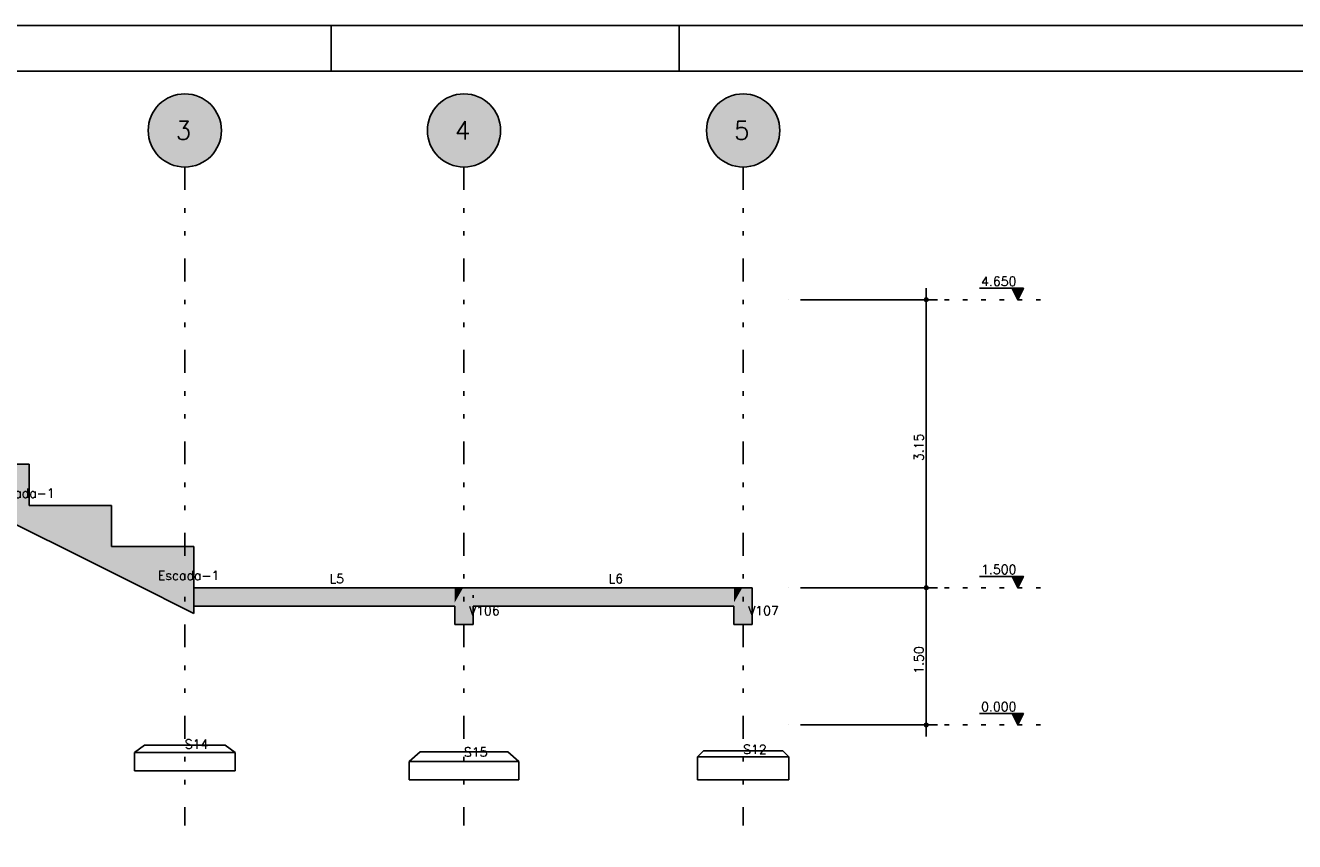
# Model space of a CAD drawing. Extents: x 0 to 84.1, y 0 to 59.4.
# Tile 4 of 6: x 14.3 to 42.1, y 41.6 to 59.4. Entities that reach past the tile are written whole.
import ezdxf

# ---------------------------------------------------------------- set-up
doc = ezdxf.new("R2010")
doc.units = 0
doc.linetypes.add('ESTILO_TQS_0002', pattern=[0.4, 0.1, -0.3])
doc.linetypes.add('ESTILO_TQS_0004', pattern=[2, 0.5, -0.4, 0.1, -0.4, 0.1, -0.5])
for name, color, linetype in [('1', 1, 'CONTINUOUS'), ('2', 2, 'CONTINUOUS'), ('6', 6, 'CONTINUOUS')]:
    doc.layers.add(name, color=color, linetype=linetype)
doc.styles.get("Standard").update_dxf_attribs({"font": 'ROMANS.SHX'})

msp = doc.modelspace()

# ---------------------------------------------------------------- linework, layer by layer
at = {"layer": '1', "linetype": 'ESTILO_TQS_0004'}
for p, q in [((17.800062, 56.3018), (17.800062, 41.9018)), ((23.900062, 56.3018), (23.900062, 41.9018)), ((30.000062, 56.3018), (30.000062, 41.9018))]:
    msp.add_line(p, q, dxfattribs=at)
at = {"layer": '1', "linetype": 'CONTINUOUS'}
for p, q in [((34.000062, 46.8518), (34.000062, 53.6518)), ((36.125062, 53.6518), (35.165063, 53.6518)), ((36.000062, 53.4018), (35.875062, 53.6518)), ((35.88621, 53.629504), (36.113915, 53.629504)), ((35.897358, 53.607209), (36.102767, 53.607209)), ((35.908506, 53.584913), (36.091619, 53.584913)), ((35.919654, 53.562617), (36.080471, 53.562617)), ((35.930802, 53.540322), (36.069324, 53.540321)), ((36.000062, 53.4018), (36.125062, 53.6518)), ((31.000062, 53.4018), (31.000062, 53.4018)), ((31.250062, 53.4018), (34.250062, 53.4018)), ((35.94195, 53.518026), (36.058176, 53.518026)), ((35.953098, 53.49573), (36.047028, 53.49573)), ((35.964246, 53.473434), (36.03588, 53.473434)), ((35.975394, 53.451138), (36.024732, 53.451138)), ((35.986541, 53.428843), (36.013584, 53.428843)), ((34.000062, 43.8518), (34.000062, 47.3518)), ((36.125062, 47.3518), (35.165063, 47.3518)), ((36.000062, 47.1018), (35.875062, 47.3518)), ((35.88621, 47.329504), (36.113915, 47.329504)), ((35.897358, 47.307208), (36.102767, 47.307208)), ((35.908506, 47.284913), (36.091619, 47.284913)), ((35.919654, 47.262617), (36.080471, 47.262617)), ((35.930802, 47.240322), (36.069324, 47.240321)), ((35.94195, 47.218026), (36.058176, 47.218026)), ((35.953098, 47.19573), (36.047028, 47.19573)), ((35.964246, 47.173433), (36.03588, 47.173434)), ((35.975394, 47.151138), (36.024732, 47.151138)), ((36.000062, 47.1018), (36.125062, 47.3518)), ((31.000062, 47.1018), (31.000062, 47.1018)), ((31.000062, 47.1018), (31.000062, 47.1018)), ((31.250062, 47.1018), (34.250062, 47.1018)), ((31.250062, 47.1018), (34.250062, 47.1018)), ((35.986541, 47.128843), (36.013584, 47.128843)), ((31.000062, 44.1018), (31.000062, 44.1018)), ((31.250062, 44.1018), (34.250062, 44.1018)), ((36.125062, 44.3518), (35.165063, 44.3518)), ((36.000062, 44.1018), (35.875062, 44.3518)), ((35.88621, 44.329504), (36.113915, 44.329504)), ((35.897358, 44.307208), (36.102767, 44.307208)), ((35.908506, 44.284913), (36.091619, 44.284913)), ((35.919654, 44.262617), (36.080471, 44.262617)), ((35.930802, 44.240322), (36.069324, 44.240321)), ((35.94195, 44.218026), (36.058176, 44.218026)), ((35.953098, 44.19573), (36.047028, 44.19573)), ((35.964246, 44.173433), (36.03588, 44.173434)), ((35.975394, 44.151138), (36.024732, 44.151138)), ((35.986541, 44.128843), (36.013584, 44.128843)), ((36.000062, 44.1018), (36.125062, 44.3518))]:
    msp.add_line(p, q, dxfattribs=at)
at = {"layer": '1', "linetype": 'ESTILO_TQS_0002'}
for p, q in [((34.000062, 53.4018), (36.600062, 53.4018)), ((34.000062, 47.1018), (36.600062, 47.1018)), ((34.000062, 44.1018), (36.600062, 44.1018))]:
    msp.add_line(p, q, dxfattribs=at)
at = {"layer": '1', "linetype": 'CONTINUOUS'}
for points in [[(35.875062, 53.6518), (36.000062, 53.4018), (36.125062, 53.6518), (35.875062, 53.6518)], [(35.875062, 47.3518), (36.000062, 47.1018), (36.125062, 47.3518), (35.875062, 47.3518)], [(35.875062, 44.3518), (36.000062, 44.1018), (36.125062, 44.3518), (35.875062, 44.3518)]]:
    msp.add_lwpolyline(points, dxfattribs=at)
for centre, radius in [((34.000062, 53.4018), 0.04), ((34.000062, 53.4018), 0.02), ((34.000062, 47.1018), 0.04), ((34.000062, 47.1018), 0.04), ((34.000062, 47.1018), 0.02), ((34.000062, 47.1018), 0.02), ((34.000062, 44.1018), 0.04), ((34.000062, 44.1018), 0.02)]:
    msp.add_circle(centre, radius, dxfattribs=at)
for points in [[(18.600062, 57.1018), (17.25402, 57.686469), (17.179493, 57.606671)], [(18.600062, 57.1018), (17.338718, 57.755376), (17.25402, 57.686469)], [(18.600062, 57.1018), (17.43201, 57.812108), (17.338718, 57.755376)], [(18.600062, 57.1018), (17.532159, 57.855609), (17.43201, 57.812108)], [(18.600062, 57.1018), (17.637298, 57.885068), (17.532159, 57.855609)], [(18.600062, 57.1018), (17.745469, 57.899935), (17.637298, 57.885068)], [(18.600062, 57.1018), (17.854656, 57.899935), (17.745469, 57.899935)], [(18.600062, 57.1018), (17.962827, 57.885068), (17.854656, 57.899935)], [(18.600062, 57.1018), (18.067966, 57.855609), (17.962827, 57.885068)], [(18.600062, 57.1018), (18.168114, 57.812108), (18.067966, 57.855609)], [(18.600062, 57.1018), (18.261407, 57.755376), (18.168114, 57.812108)], [(18.600062, 57.1018), (18.346105, 57.686469), (18.261407, 57.755376)], [(18.600062, 57.1018), (18.420631, 57.606671), (18.346105, 57.686469)], [(24.700062, 57.1018), (23.35402, 57.686469), (23.279493, 57.606671)], [(24.700062, 57.1018), (23.438718, 57.755376), (23.35402, 57.686469)], [(24.700062, 57.1018), (23.53201, 57.812108), (23.438718, 57.755376)], [(24.700062, 57.1018), (23.632159, 57.855609), (23.53201, 57.812108)], [(24.700062, 57.1018), (23.737298, 57.885068), (23.632159, 57.855609)], [(24.700062, 57.1018), (23.845469, 57.899935), (23.737298, 57.885068)], [(24.700062, 57.1018), (23.954656, 57.899935), (23.845469, 57.899935)], [(24.700062, 57.1018), (24.062827, 57.885068), (23.954656, 57.899935)], [(24.700062, 57.1018), (24.167966, 57.855609), (24.062827, 57.885068)], [(24.700062, 57.1018), (24.268114, 57.812108), (24.167966, 57.855609)], [(24.700062, 57.1018), (24.361407, 57.755376), (24.268114, 57.812108)], [(24.700062, 57.1018), (24.446105, 57.686469), (24.361407, 57.755376)], [(24.700062, 57.1018), (24.520631, 57.606671), (24.446105, 57.686469)], [(30.800062, 57.1018), (29.45402, 57.686469), (29.379493, 57.606671)], [(30.800062, 57.1018), (29.538718, 57.755376), (29.45402, 57.686469)], [(30.800062, 57.1018), (29.63201, 57.812108), (29.538718, 57.755376)], [(30.800062, 57.1018), (29.732159, 57.855609), (29.63201, 57.812108)], [(30.800062, 57.1018), (29.837298, 57.885068), (29.732159, 57.855609)], [(30.800062, 57.1018), (29.945469, 57.899935), (29.837298, 57.885068)], [(30.800062, 57.1018), (30.054656, 57.899935), (29.945469, 57.899935)], [(30.800062, 57.1018), (30.162827, 57.885068), (30.054656, 57.899935)], [(30.800062, 57.1018), (30.267966, 57.855609), (30.162827, 57.885068)], [(30.800062, 57.1018), (30.368114, 57.812108), (30.267966, 57.855609)], [(30.800062, 57.1018), (30.461407, 57.755376), (30.368114, 57.812108)], [(30.800062, 57.1018), (30.546105, 57.686469), (30.461407, 57.755376)], [(30.800062, 57.1018), (30.620631, 57.606671), (30.546105, 57.686469)], [(18.600062, 57.1018), (17.066293, 57.420521), (17.029729, 57.317638)], [(18.600062, 57.1018), (17.116527, 57.517467), (17.066293, 57.420521)], [(18.600062, 57.1018), (17.179493, 57.606671), (17.116527, 57.517467)], [(18.600062, 57.1018), (18.483598, 57.517467), (18.420631, 57.606671)], [(18.600062, 57.1018), (18.533831, 57.420521), (18.483598, 57.517467)], [(18.600062, 57.1018), (18.570396, 57.317638), (18.533831, 57.420521)], [(24.700062, 57.1018), (23.166293, 57.420521), (23.129729, 57.317638)], [(24.700062, 57.1018), (23.216527, 57.517467), (23.166293, 57.420521)], [(24.700062, 57.1018), (23.279493, 57.606671), (23.216527, 57.517467)], [(24.700062, 57.1018), (24.583598, 57.517467), (24.520631, 57.606671)], [(24.700062, 57.1018), (24.633831, 57.420521), (24.583598, 57.517467)], [(24.700062, 57.1018), (24.670396, 57.317638), (24.633831, 57.420521)], [(30.800062, 57.1018), (29.266293, 57.420521), (29.229729, 57.317638)], [(30.800062, 57.1018), (29.316527, 57.517467), (29.266293, 57.420521)], [(30.800062, 57.1018), (29.379493, 57.606671), (29.316527, 57.517467)], [(30.800062, 57.1018), (30.683598, 57.517467), (30.620631, 57.606671)], [(30.800062, 57.1018), (30.733831, 57.420521), (30.683598, 57.517467)], [(30.800062, 57.1018), (30.770396, 57.317638), (30.733831, 57.420521)], [(18.600062, 57.1018), (17.007514, 57.210734), (17.000062, 57.1018)], [(18.600062, 57.1018), (17.029729, 57.317638), (17.007514, 57.210734)], [(18.600062, 57.1018), (18.592611, 57.210734), (18.570396, 57.317638)], [(24.700062, 57.1018), (23.107514, 57.210734), (23.100062, 57.1018)], [(24.700062, 57.1018), (23.129729, 57.317638), (23.107514, 57.210734)], [(24.700062, 57.1018), (24.692611, 57.210734), (24.670396, 57.317638)], [(30.800062, 57.1018), (29.207514, 57.210734), (29.200062, 57.1018)], [(30.800062, 57.1018), (29.229729, 57.317638), (29.207514, 57.210734)], [(30.800062, 57.1018), (30.792611, 57.210734), (30.770396, 57.317638)], [(18.600062, 57.1018), (17.000062, 57.1018), (17.007514, 56.992867)], [(18.600062, 57.1018), (17.007514, 56.992867), (17.029729, 56.885963)], [(18.600062, 57.1018), (17.029729, 56.885963), (17.066293, 56.783079)], [(18.600062, 57.1018), (17.066293, 56.783079), (17.116527, 56.686133)], [(18.600062, 57.1018), (17.116527, 56.686133), (17.179493, 56.59693)], [(18.600062, 57.1018), (17.179493, 56.59693), (17.25402, 56.517132)], [(18.600062, 57.1018), (17.25402, 56.517132), (17.338718, 56.448224)], [(18.600062, 57.1018), (17.338718, 56.448224), (17.43201, 56.391492)], [(18.600062, 57.1018), (17.43201, 56.391492), (17.532159, 56.347992)], [(18.600062, 57.1018), (17.532159, 56.347992), (17.637298, 56.318533)], [(18.600062, 57.1018), (17.637298, 56.318533), (17.745469, 56.303665)], [(18.600062, 57.1018), (17.745469, 56.303665), (17.854656, 56.303665)], [(18.600062, 57.1018), (17.854656, 56.303665), (17.962827, 56.318533)], [(18.600062, 57.1018), (17.962827, 56.318533), (18.067966, 56.347992)], [(18.600062, 57.1018), (18.067966, 56.347992), (18.168114, 56.391492)], [(18.600062, 57.1018), (18.168114, 56.391492), (18.261407, 56.448224)], [(18.600062, 57.1018), (18.261407, 56.448224), (18.346105, 56.517132)], [(18.600062, 57.1018), (18.346105, 56.517132), (18.420631, 56.59693)], [(18.600062, 57.1018), (18.420631, 56.59693), (18.483598, 56.686133)], [(18.600062, 57.1018), (18.483598, 56.686133), (18.533831, 56.783079)], [(18.600062, 57.1018), (18.533831, 56.783079), (18.570396, 56.885963)], [(18.600062, 57.1018), (18.570396, 56.885963), (18.592611, 56.992867)], [(18.600062, 57.1018), (18.592611, 56.992867), (18.600062, 57.1018)], [(24.700062, 57.1018), (23.100062, 57.1018), (23.107514, 56.992867)], [(24.700062, 57.1018), (23.107514, 56.992867), (23.129729, 56.885963)], [(24.700062, 57.1018), (23.129729, 56.885963), (23.166293, 56.783079)], [(24.700062, 57.1018), (23.166293, 56.783079), (23.216527, 56.686133)], [(24.700062, 57.1018), (23.216527, 56.686133), (23.279493, 56.59693)], [(24.700062, 57.1018), (23.279493, 56.59693), (23.35402, 56.517132)], [(24.700062, 57.1018), (23.35402, 56.517132), (23.438718, 56.448224)], [(24.700062, 57.1018), (23.438718, 56.448224), (23.53201, 56.391492)], [(24.700062, 57.1018), (23.53201, 56.391492), (23.632159, 56.347992)], [(24.700062, 57.1018), (23.632159, 56.347992), (23.737298, 56.318533)], [(24.700062, 57.1018), (23.737298, 56.318533), (23.845469, 56.303665)], [(24.700062, 57.1018), (23.845469, 56.303665), (23.954656, 56.303665)], [(24.700062, 57.1018), (23.954656, 56.303665), (24.062827, 56.318533)], [(24.700062, 57.1018), (24.062827, 56.318533), (24.167966, 56.347992)], [(24.700062, 57.1018), (24.167966, 56.347992), (24.268114, 56.391492)], [(24.700062, 57.1018), (24.268114, 56.391492), (24.361407, 56.448224)], [(24.700062, 57.1018), (24.361407, 56.448224), (24.446105, 56.517132)], [(24.700062, 57.1018), (24.446105, 56.517132), (24.520631, 56.59693)], [(24.700062, 57.1018), (24.520631, 56.59693), (24.583598, 56.686133)], [(24.700062, 57.1018), (24.583598, 56.686133), (24.633831, 56.783079)], [(24.700062, 57.1018), (24.633831, 56.783079), (24.670396, 56.885963)], [(24.700062, 57.1018), (24.670396, 56.885963), (24.692611, 56.992867)], [(24.700062, 57.1018), (24.692611, 56.992867), (24.700062, 57.1018)], [(30.800062, 57.1018), (29.200062, 57.1018), (29.207514, 56.992867)], [(30.800062, 57.1018), (29.207514, 56.992867), (29.229729, 56.885963)], [(30.800062, 57.1018), (29.229729, 56.885963), (29.266293, 56.783079)], [(30.800062, 57.1018), (29.266293, 56.783079), (29.316527, 56.686133)], [(30.800062, 57.1018), (29.316527, 56.686133), (29.379493, 56.59693)], [(30.800062, 57.1018), (29.379493, 56.59693), (29.45402, 56.517132)], [(30.800062, 57.1018), (29.45402, 56.517132), (29.538718, 56.448224)], [(30.800062, 57.1018), (29.538718, 56.448224), (29.63201, 56.391492)], [(30.800062, 57.1018), (29.63201, 56.391492), (29.732159, 56.347992)], [(30.800062, 57.1018), (29.732159, 56.347992), (29.837298, 56.318533)], [(30.800062, 57.1018), (29.837298, 56.318533), (29.945469, 56.303665)], [(30.800062, 57.1018), (29.945469, 56.303665), (30.054656, 56.303665)], [(30.800062, 57.1018), (30.054656, 56.303665), (30.162827, 56.318533)], [(30.800062, 57.1018), (30.162827, 56.318533), (30.267966, 56.347992)], [(30.800062, 57.1018), (30.267966, 56.347992), (30.368114, 56.391492)], [(30.800062, 57.1018), (30.368114, 56.391492), (30.461407, 56.448224)], [(30.800062, 57.1018), (30.461407, 56.448224), (30.546105, 56.517132)], [(30.800062, 57.1018), (30.546105, 56.517132), (30.620631, 56.59693)], [(30.800062, 57.1018), (30.620631, 56.59693), (30.683598, 56.686133)], [(30.800062, 57.1018), (30.683598, 56.686133), (30.733831, 56.783079)], [(30.800062, 57.1018), (30.733831, 56.783079), (30.770396, 56.885963)], [(30.800062, 57.1018), (30.770396, 56.885963), (30.792611, 56.992867)], [(30.800062, 57.1018), (30.792611, 56.992867), (30.800062, 57.1018)]]:
    msp.add_solid(points, dxfattribs=at)
at = {"layer": '2', "linetype": 'CONTINUOUS'}
for p, q in [((84.100006, 59.400002), (0, 59.400002)), ((21, 59.400002), (21, 58.400002)), ((28.600006, 58.400002), (28.600006, 59.400002))]:
    msp.add_line(p, q, dxfattribs=at)
msp.add_lwpolyline([(83.100006, 1), (2.5, 1), (2.5, 58.400002), (83.100006, 58.400002), (83.100006, 1)], dxfattribs=at)
for centre in [(17.800062, 57.1018), (23.900062, 57.1018), (30.000062, 57.1018)]:
    msp.add_circle(centre, 0.8, dxfattribs=at)
at = {"layer": '6', "linetype": 'CONTINUOUS'}
for p, q in [((14.400062, 49.8018), (13.819246, 49.8018)), ((14.400062, 49.120869), (14.400062, 49.8018)), ((14.400062, 48.9018), (14.400062, 49.120869)), ((16.200062, 48.9018), (14.400062, 48.9018)), ((16.200062, 48.220869), (16.200062, 48.9018)), ((14.020948, 48.53234), (14.400062, 48.342783)), ((14.400062, 48.342783), (15.240132, 47.922748)), ((16.200062, 48.0018), (16.200062, 48.220869)), ((18.000062, 48.0018), (16.200062, 48.0018)), ((18.000062, 47.592341), (18.000062, 48.0018)), ((18.000062, 47.592341), (18.000062, 48.0018)), ((15.240132, 47.922748), (15.820948, 47.63234)), ((15.820948, 47.63234), (16.200062, 47.442783)), ((16.200062, 47.442783), (17.040132, 47.022748)), ((18.000062, 47.460018), (18.000062, 47.592341)), ((18.000062, 47.460018), (18.000062, 47.592341)), ((18.000062, 47.1018), (18.000062, 47.460018)), ((18.000062, 47.1018), (18.000062, 47.320869)), ((17.040132, 47.022748), (17.620948, 46.73234)), ((18.791549, 47.1018), (18.000062, 47.1018)), ((18.000062, 47.1018), (18.000062, 46.942592)), ((18.000062, 47.013573), (18.000062, 47.1018)), ((18.000062, 46.542783), (18.000062, 47.013573)), ((18.000062, 46.942592), (18.000062, 46.883782)), ((18.000062, 46.883782), (18.000062, 46.7018)), ((23.700062, 47.1018), (18.791549, 47.1018)), ((23.882044, 47.1018), (23.700062, 47.1018)), ((24.100062, 47.1018), (23.882044, 47.1018)), ((26.619209, 47.1018), (24.100062, 47.1018)), ((24.100062, 46.883782), (24.100062, 46.942592)), ((29.800062, 47.1018), (26.619209, 47.1018)), ((29.982044, 47.1018), (29.800062, 47.1018)), ((30.200062, 47.1018), (29.982044, 47.1018)), ((30.200062, 46.737837), (30.200062, 47.1018)), ((17.620948, 46.73234), (18.000062, 46.542783)), ((18.000062, 46.7018), (20.104949, 46.7018)), ((20.104949, 46.7018), (20.934226, 46.7018)), ((20.934226, 46.7018), (23.700062, 46.7018)), ((23.700062, 46.7018), (23.700062, 46.665763)), ((23.700062, 46.665763), (23.700062, 46.3018)), ((24.100062, 46.620216), (24.100062, 46.7018)), ((24.100062, 46.7018), (26.619209, 46.7018)), ((24.100062, 46.3018), (24.100062, 46.620216)), ((26.619209, 46.7018), (28.844375, 46.7018)), ((28.844375, 46.7018), (29.800062, 46.7018)), ((29.800062, 46.7018), (29.800062, 46.665763)), ((29.800062, 46.665763), (29.800062, 46.3018)), ((30.200062, 46.620216), (30.200062, 46.737837)), ((30.200062, 46.3018), (30.200062, 46.620216)), ((23.700062, 46.3018), (23.882044, 46.3018)), ((23.882044, 46.3018), (24.041252, 46.3018)), ((24.041252, 46.3018), (24.100062, 46.3018)), ((29.800062, 46.3018), (29.982044, 46.3018)), ((29.982044, 46.3018), (30.141252, 46.3018)), ((30.141252, 46.3018), (30.200062, 46.3018)), ((16.915739, 43.663558), (16.700062, 43.5018)), ((17.077497, 43.663558), (16.915739, 43.663558)), ((18.684385, 43.663558), (17.077497, 43.663558)), ((18.900062, 43.5018), (18.684385, 43.663558)), ((16.700062, 43.5018), (16.700062, 43.1018)), ((18.900062, 43.5018), (16.700062, 43.5018)), ((16.700062, 43.5018), (18.900062, 43.5018)), ((18.900062, 43.1018), (18.900062, 43.5018)), ((22.942699, 43.517477), (22.700062, 43.3018)), ((22.700062, 43.3018), (22.700062, 42.9018)), ((25.100062, 43.3018), (22.700062, 43.3018)), ((22.700062, 43.3018), (25.100062, 43.3018)), ((23.104457, 43.517477), (22.942699, 43.517477)), ((24.857426, 43.517477), (23.104457, 43.517477)), ((25.100062, 43.3018), (24.857426, 43.517477)), ((25.100062, 42.9018), (25.100062, 43.3018)), ((29.131971, 43.533708), (29.000062, 43.4018)), ((29.000062, 43.4018), (29.000062, 42.9018)), ((31.000062, 43.4018), (29.000062, 43.4018)), ((29.000062, 43.4018), (31.000062, 43.4018)), ((29.245035, 43.533708), (29.131971, 43.533708)), ((30.868154, 43.533708), (29.245035, 43.533708)), ((31.000062, 43.4018), (30.868154, 43.533708)), ((31.000062, 42.9018), (31.000062, 43.4018)), ((16.700062, 43.1018), (18.900062, 43.1018)), ((22.700062, 42.9018), (25.100062, 42.9018)), ((29.000062, 42.9018), (31.000062, 42.9018))]:
    msp.add_line(p, q, dxfattribs=at)
for points in [[(14.400062, 49.8018), (13.819246, 49.8018), (14.020948, 48.53234)], [(14.400062, 49.8018), (14.020948, 48.53234), (14.400062, 48.342783)], [(14.400062, 49.8018), (14.400062, 48.342783), (14.400062, 48.813573)], [(14.400062, 49.8018), (14.400062, 48.813573), (14.400062, 49.120869)], [(14.400062, 48.9018), (14.400062, 48.640904), (14.400062, 48.460523)], [(14.400062, 48.9018), (14.400062, 48.460523), (14.400062, 48.342783)], [(14.400062, 48.9018), (14.400062, 48.342783), (15.240132, 47.922748)], [(14.400062, 48.9018), (15.240132, 47.922748), (15.820948, 47.63234)], [(14.400062, 48.9018), (15.820948, 47.63234), (16.200062, 47.442783)], [(14.400062, 48.9018), (16.200062, 47.442783), (16.200062, 47.913573)], [(14.400062, 48.9018), (16.200062, 47.913573), (16.200062, 48.220869)], [(14.400062, 48.9018), (16.200062, 48.220869), (16.200062, 48.9018)], [(14.400062, 48.9018), (16.200062, 48.9018), (15.619246, 48.9018)], [(14.400062, 48.9018), (15.619246, 48.9018), (15.240132, 48.9018)], [(14.400062, 48.9018), (15.240132, 48.9018), (14.400062, 48.9018)], [(16.200062, 48.0018), (16.200062, 47.740904), (16.200062, 47.560523)], [(16.200062, 48.0018), (16.200062, 47.560523), (16.200062, 47.442783)], [(16.200062, 48.0018), (16.200062, 47.442783), (17.040132, 47.022748)], [(16.200062, 48.0018), (17.040132, 47.022748), (17.620948, 46.73234)], [(16.200062, 48.0018), (17.620948, 46.73234), (18.000062, 46.542783)], [(16.200062, 48.0018), (18.000062, 46.542783), (18.000062, 47.013573)], [(16.200062, 48.0018), (18.000062, 47.013573), (18.000062, 47.320869)], [(16.200062, 48.0018), (18.000062, 47.320869), (18.000062, 48.0018)], [(16.200062, 48.0018), (18.000062, 48.0018), (17.419246, 48.0018)], [(16.200062, 48.0018), (17.419246, 48.0018), (17.040132, 48.0018)], [(16.200062, 48.0018), (17.040132, 48.0018), (16.200062, 48.0018)], [(17.782044, 48.0018), (17.600062, 48.0018), (17.600062, 47.643582)], [(17.782044, 48.0018), (17.600062, 47.643582), (17.600062, 47.511259)], [(17.782044, 48.0018), (17.600062, 47.511259), (17.600062, 47.1018)], [(17.782044, 48.0018), (17.600062, 47.1018), (17.782044, 47.1018)], [(17.782044, 48.0018), (17.782044, 47.1018), (17.941252, 47.1018)], [(17.782044, 48.0018), (17.941252, 47.1018), (18.000062, 47.1018)], [(17.782044, 48.0018), (18.000062, 47.1018), (18.000062, 47.460018)], [(17.782044, 48.0018), (18.000062, 47.460018), (18.000062, 47.592341)], [(17.782044, 48.0018), (18.000062, 47.592341), (18.000062, 48.0018)], [(17.782044, 48.0018), (18.000062, 48.0018), (17.840854, 48.0018)], [(17.782044, 48.0018), (17.840854, 48.0018), (17.782044, 48.0018)], [(18.791549, 47.1018), (18.000062, 47.1018), (18.000062, 46.942592)], [(18.791549, 47.1018), (18.000062, 46.942592), (18.000062, 46.883782)], [(18.791549, 47.1018), (18.000062, 46.883782), (18.000062, 46.7018)], [(18.791549, 47.1018), (18.000062, 46.7018), (20.104949, 46.7018)], [(18.791549, 47.1018), (20.104949, 46.7018), (20.934226, 46.7018)], [(18.791549, 47.1018), (20.934226, 46.7018), (23.700062, 46.7018)], [(18.791549, 47.1018), (23.700062, 46.7018), (23.700062, 46.861008)], [(18.791549, 47.1018), (23.700062, 46.861008), (23.700062, 46.919818)], [(18.791549, 47.1018), (23.700062, 46.919818), (23.700062, 47.1018)], [(18.791549, 47.1018), (23.700062, 47.1018), (20.934226, 47.1018)], [(18.791549, 47.1018), (20.934226, 47.1018), (18.791549, 47.1018)], [(23.882044, 47.1018), (23.700062, 47.1018), (23.700062, 46.783384)], [(23.882044, 47.1018), (23.700062, 46.783384), (23.700062, 46.665763)], [(23.882044, 47.1018), (23.700062, 46.665763), (23.700062, 46.3018)], [(23.882044, 47.1018), (23.700062, 46.3018), (23.882044, 46.3018)], [(23.882044, 47.1018), (23.882044, 46.3018), (24.041252, 46.3018)], [(23.882044, 47.1018), (24.041252, 46.3018), (24.100062, 46.3018)], [(23.882044, 47.1018), (24.100062, 46.3018), (24.100062, 46.620216)], [(23.882044, 47.1018), (24.100062, 46.620216), (24.100062, 46.737837)], [(23.882044, 47.1018), (24.100062, 46.737837), (24.100062, 47.1018)], [(23.882044, 47.1018), (24.100062, 47.1018), (23.940854, 47.1018)], [(23.882044, 47.1018), (23.940854, 47.1018), (23.882044, 47.1018)], [(26.619209, 47.1018), (24.100062, 47.1018), (24.100062, 46.942592)], [(26.619209, 47.1018), (24.100062, 46.942592), (24.100062, 46.883782)], [(26.619209, 47.1018), (24.100062, 46.883782), (24.100062, 46.7018)], [(26.619209, 47.1018), (24.100062, 46.7018), (26.619209, 46.7018)], [(26.619209, 47.1018), (26.619209, 46.7018), (28.844375, 46.7018)], [(26.619209, 47.1018), (28.844375, 46.7018), (29.800062, 46.7018)], [(26.619209, 47.1018), (29.800062, 46.7018), (29.800062, 46.861008)], [(26.619209, 47.1018), (29.800062, 46.861008), (29.800062, 46.919818)], [(26.619209, 47.1018), (29.800062, 46.919818), (29.800062, 47.1018)], [(26.619209, 47.1018), (29.800062, 47.1018), (27.531346, 47.1018)], [(26.619209, 47.1018), (27.531346, 47.1018), (26.619209, 47.1018)], [(29.982044, 47.1018), (29.800062, 47.1018), (29.800062, 46.783384)], [(29.982044, 47.1018), (29.800062, 46.783384), (29.800062, 46.665763)], [(29.982044, 47.1018), (29.800062, 46.665763), (29.800062, 46.3018)], [(29.982044, 47.1018), (29.800062, 46.3018), (29.982044, 46.3018)], [(29.982044, 47.1018), (29.982044, 46.3018), (30.141252, 46.3018)], [(29.982044, 47.1018), (30.141252, 46.3018), (30.200062, 46.3018)], [(29.982044, 47.1018), (30.200062, 46.3018), (30.200062, 46.620216)], [(29.982044, 47.1018), (30.200062, 46.620216), (30.200062, 46.737837)], [(29.982044, 47.1018), (30.200062, 46.737837), (30.200062, 47.1018)], [(29.982044, 47.1018), (30.200062, 47.1018), (30.040854, 47.1018)], [(29.982044, 47.1018), (30.040854, 47.1018), (29.982044, 47.1018)]]:
    msp.add_solid(points, dxfattribs=at)

# ---------------------------------------------------------------- texts
at = {"layer": '1', "linetype": 'CONTINUOUS'}
for s, p in [('4.650', (35.200062, 53.7018)), ('Escada-1', (13.611173, 49.072292)), ('Escada-1', (17.211173, 47.272292)), ('1.500', (35.200062, 47.4018)), ('L5', (20.961173, 47.2018)), ('L6', (27.061173, 47.2018)), ('V106', (24.011173, 46.5018)), ('V107', (30.111173, 46.5018)), ('0.000', (35.200062, 44.4018)), ('S14', (17.800062, 43.582679)), ('S15', (23.900062, 43.409639)), ('S12', (30.000062, 43.467754))]:
    msp.add_text(s, height=0.2, dxfattribs=at).set_placement(p)
for s, p in [('3.15', (33.940062, 49.8718)), ('1.50', (33.940062, 45.2218))]:
    msp.add_text(s, height=0.2, rotation=90, dxfattribs=at).set_placement(p)
at = {"layer": '6', "linetype": 'CONTINUOUS'}
for s, p in [('3', (17.600062, 56.9018)), ('4', (23.700062, 56.9018)), ('5', (29.800062, 56.9018))]:
    msp.add_text(s, height=0.4, dxfattribs=at).set_placement(p)

doc.saveas('drawing.dxf')
